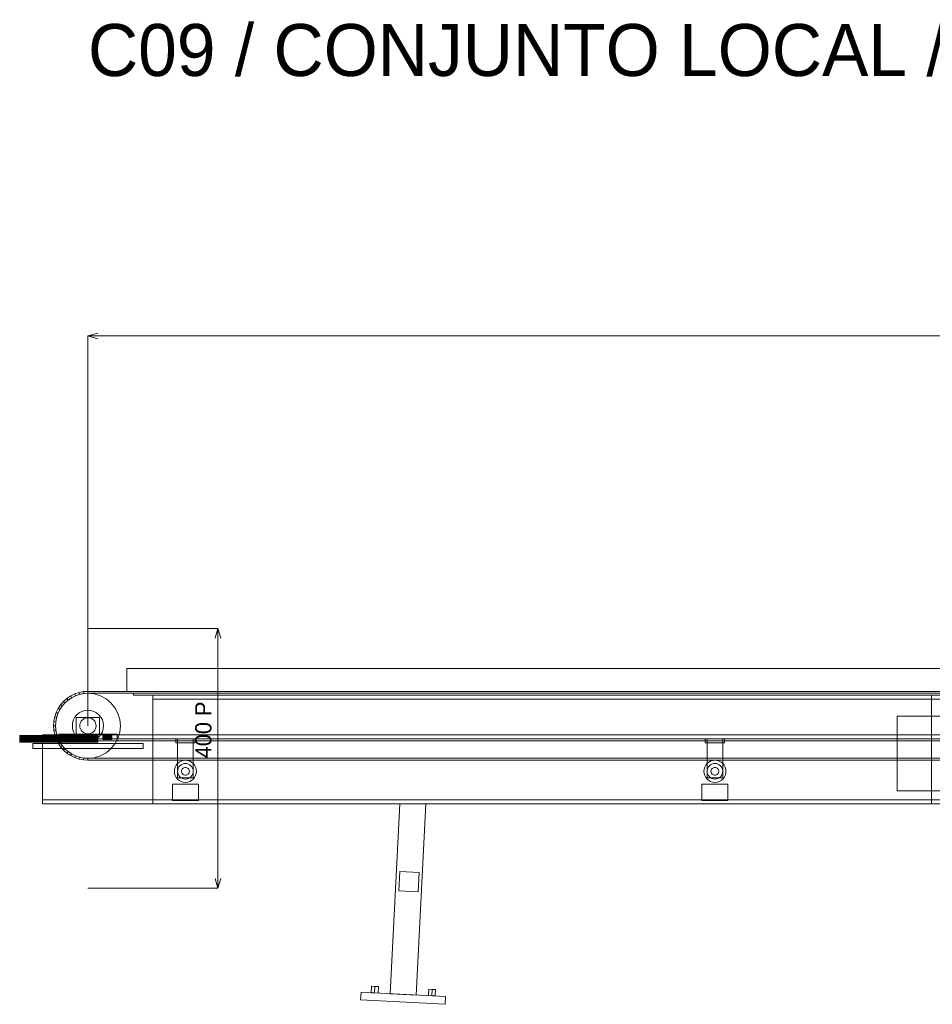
# Model space of a CAD drawing. Header units: millimetres. Extents: x -3490 to 61924, y -72580 to 6847.
# Tile 10 of 256: x -105 to 1299, y -51929 to -50413. Entities that reach past the tile are written whole.
import ezdxf

# ---------------------------------------------------------------- set-up
doc = ezdxf.new("R2010")
doc.units = ezdxf.units.MM
for name, color, linetype, lineweight in [('COTAS_P', 1, 'Continuous', 0), ('R27_C09_CONJUNTO', 7, 'Continuous', 0), ('TEXTOS', 4, 'Continuous', 0)]:
    doc.layers.add(name, color=color, linetype=linetype, lineweight=lineweight)
doc.dimstyles.new('R19_10', dxfattribs={"dimtxt": 25, "dimasz": 15, "dimexe": 15, "dimexo": 8, "dimgap": 10, "dimtad": 1, "dimtih": 1, "dimtoh": 1, "dimdsep": 46, "dimcen": 0.09, "dimadec": 0, "dimazin": 0, "dimtfac": 1, "dimtdec": 4, "dimtofl": 0, "dimtmove": 0, "dimatfit": 3, "dimfxl": 1, "dimtolj": 1, "dimtzin": 0, "dimarcsym": 0})

# ---------------------------------------------------------------- blocks, each defined once
blk = doc.blocks.new('DIM_R29_68')
at = {"layer": 'COTAS_P'}
for p, q in [((0, -50900), (15, -50895.5)), ((2743.6, -50900), (2728.6, -50895.5)), ((0, -51500), (0, -50900)), ((0, -50900), (2743.6, -50900)), ((0, -50900), (15, -50904.5)), ((2743.6, -50900), (2728.6, -50904.5)), ((2743.6, -51500), (2743.6, -50900))]:
    blk.add_line(p, q, dxfattribs=at)
blk.add_text('2743.57 P', height=25, dxfattribs=at).set_placement((1371.8, -50890))
blk = doc.blocks.new('DIM_R29_69')
at = {"layer": 'COTAS_P'}
for p, q in [((0, -51350), (200, -51350)), ((200, -51350), (195.5, -51365)), ((200, -51750), (200, -51350)), ((200, -51350), (204.5, -51365)), ((200, -51750), (195.5, -51735)), ((200, -51750), (204.5, -51735)), ((0, -51750), (200, -51750))]:
    blk.add_line(p, q, dxfattribs=at)
blk.add_text('400 P', height=25, rotation=90, dxfattribs=at).set_placement((190, -51550))

msp = doc.modelspace()

# ---------------------------------------------------------------- linework, layer by layer
at = {"layer": 'R27_C09_CONJUNTO'}
for p, q in [((60, -51412), (2683.574, -51412)), ((60, -51412), (60, -51447)), ((-32.264, -51457.952), (-26.5, -51454.101)), ((-25, -51456.699), (-30.438, -51460.332)), ((-27.779, -51458.427), (-19.134, -51453.806)), ((-26.5, -51454.101), (-20.282, -51451.034)), ((-25, -51456.699), (-26.5, -51454.101)), ((-19.134, -51453.806), (-25, -51456.699)), ((-20.282, -51451.034), (-13.717, -51448.806)), ((-19.134, -51453.806), (-20.282, -51451.034)), ((-19.134, -51453.806), (-9.755, -51450.961)), ((-12.941, -51451.704), (-19.134, -51453.806)), ((-13.717, -51448.806), (-6.918, -51447.453)), ((-12.941, -51451.704), (-13.717, -51448.806)), ((-6.526, -51450.428), (-12.941, -51451.704)), ((-9.755, -51450.961), (0, -51450)), ((0, -51450), (-9.755, -51450.961)), ((-6.918, -51447.453), (0, -51447)), ((-6.526, -51450.428), (-6.918, -51447.453)), ((0, -51450), (-6.526, -51450.428)), ((-6.526, -51450.428), (0, -51450)), ((0, -51447), (2743.574, -51447)), ((0, -51447), (0, -51450)), ((0, -51450), (0, -51447)), ((0, -51450), (2743.574, -51450)), ((2743.574, -51450), (0, -51450)), ((0, -51450), (9.755, -51450.961)), ((9.755, -51450.961), (0, -51450)), ((9.755, -51450.961), (19.134, -51453.806)), ((19.134, -51453.806), (27.779, -51458.427)), ((60, -51447), (2683.574, -51447)), ((70, -51450), (2673.574, -51450)), ((70, -51450), (70, -51453)), ((70, -51453), (2673.574, -51453)), ((100, -51453), (1298, -51453)), ((100, -51453), (100, -51620)), ((100, -51453), (100, -51459)), ((100, -51453), (2643.574, -51453)), ((1298, -51620), (1298, -51453)), ((1298, -51459), (1298, -51453)), ((-46.194, -51480.866), (-41.573, -51472.221)), ((-45.899, -51473.5), (-42.048, -51467.736)), ((-39.668, -51469.562), (-43.301, -51475)), ((-42.048, -51467.736), (-37.477, -51462.523)), ((-39.668, -51469.562), (-42.048, -51467.736)), ((-41.573, -51472.221), (-35.355, -51464.645)), ((-35.355, -51464.645), (-39.668, -51469.562)), ((-37.477, -51462.523), (-32.264, -51457.952)), ((-35.355, -51464.645), (-37.477, -51462.523)), ((-35.355, -51464.645), (-27.779, -51458.427)), ((-30.438, -51460.332), (-35.355, -51464.645)), ((-30.438, -51460.332), (-32.264, -51457.952)), ((27.779, -51458.427), (35.355, -51464.645)), ((35.355, -51464.645), (41.573, -51472.221)), ((41.573, -51472.221), (46.194, -51480.866)), ((100, -51459), (1298, -51459)), ((100, -51459), (2643.574, -51459)), ((-52.547, -51493.082), (-51.194, -51486.283)), ((-51.194, -51486.283), (-48.966, -51479.718)), ((-48.296, -51487.059), (-51.194, -51486.283)), ((-48.296, -51487.059), (-49.572, -51493.474)), ((-49.039, -51490.245), (-46.194, -51480.866)), ((-48.966, -51479.718), (-45.899, -51473.5)), ((-46.194, -51480.866), (-48.966, -51479.718)), ((-46.194, -51480.866), (-48.296, -51487.059)), ((-43.301, -51475), (-46.194, -51480.866)), ((-43.301, -51475), (-45.899, -51473.5)), ((-22.173, -51490.816), (-19.955, -51486.666)), ((-19.955, -51486.666), (-16.971, -51483.029)), ((-18, -51487), (18, -51487)), ((-18, -51487), (-18, -51513)), ((-16.971, -51483.029), (-13.334, -51480.045)), ((-13.334, -51480.045), (-9.184, -51477.827)), ((-9.184, -51477.827), (-4.682, -51476.461)), ((-4.784, -51488.452), (-2.439, -51487.74)), ((-4.682, -51476.461), (0, -51476)), ((0, -51476), (-4.682, -51476.461)), ((-2.439, -51487.74), (0, -51487.5)), ((0, -51476), (4.682, -51476.461)), ((4.682, -51476.461), (0, -51476)), ((0, -51487.5), (2.439, -51487.74)), ((2.439, -51487.74), (4.784, -51488.452)), ((4.682, -51476.461), (9.184, -51477.827)), ((9.184, -51477.827), (13.334, -51480.045)), ((13.334, -51480.045), (16.971, -51483.029)), ((16.971, -51483.029), (19.955, -51486.666)), ((18, -51513), (18, -51487)), ((19.955, -51486.666), (22.173, -51490.816)), ((46.194, -51480.866), (49.039, -51490.245)), ((1245, -51485), (1355, -51485)), ((1245, -51485), (1245, -51600)), ((-53, -51500), (-52.547, -51493.082)), ((-50, -51500), (-53, -51500)), ((-52.547, -51506.918), (-53, -51500)), ((-49.572, -51493.474), (-52.547, -51493.082)), ((-50, -51500), (-49.039, -51490.245)), ((-49.572, -51493.474), (-50, -51500)), ((-49.039, -51509.755), (-50, -51500)), ((-50, -51500), (-49.572, -51506.526)), ((-24, -51500), (-23.539, -51495.318)), ((-23.539, -51504.682), (-24, -51500)), ((-23.539, -51495.318), (-22.173, -51490.816)), ((-12.5, -51500), (-12.26, -51497.561)), ((-12.26, -51502.439), (-12.5, -51500)), ((-12.26, -51497.561), (-11.548, -51495.216)), ((-11.548, -51504.784), (-12.26, -51502.439)), ((-11.548, -51495.216), (-10.393, -51493.055)), ((-10.393, -51493.055), (-8.839, -51491.161)), ((-8.839, -51491.161), (-6.945, -51489.607)), ((-6.945, -51489.607), (-4.784, -51488.452)), ((4.784, -51488.452), (6.945, -51489.607)), ((6.945, -51489.607), (8.839, -51491.161)), ((8.839, -51491.161), (10.393, -51493.055)), ((10.393, -51493.055), (11.548, -51495.216)), ((11.548, -51495.216), (12.26, -51497.561)), ((12.26, -51502.439), (11.548, -51504.784)), ((12.26, -51497.561), (12.5, -51500)), ((12.5, -51500), (12.26, -51502.439)), ((22.173, -51490.816), (23.539, -51495.318)), ((23.539, -51495.318), (24, -51500)), ((24, -51500), (23.539, -51504.682)), ((49.039, -51490.245), (50, -51500)), ((50, -51500), (49.039, -51509.755)), ((-105, -51515.096), (-105, -51515)), ((-105, -51515), (15, -51515)), ((-105, -51515.381), (-105, -51515.096)), ((-105, -51515.096), (15, -51515.096)), ((-105, -51515.843), (-105, -51515.381)), ((-105, -51515.381), (15, -51515.381)), ((-105, -51516.464), (-105, -51515.843)), ((-105, -51515.843), (15, -51515.843)), ((-105, -51517.222), (-105, -51516.464)), ((-105, -51516.464), (15, -51516.464)), ((-105, -51518.087), (-105, -51517.222)), ((-105, -51517.222), (15, -51517.222)), ((-105, -51519.025), (-105, -51518.087)), ((-105, -51518.087), (15, -51518.087)), ((-70, -51514), (2813.574, -51514)), ((-70, -51514), (-70, -51520)), ((-49.572, -51506.526), (-52.547, -51506.918)), ((-51.194, -51513.717), (-52.547, -51506.918)), ((-48.296, -51512.941), (-51.194, -51513.717)), ((-48.966, -51520.282), (-51.194, -51513.717)), ((-49.572, -51506.526), (-48.296, -51512.941)), ((-46.194, -51519.134), (-49.039, -51509.755)), ((-48.296, -51512.941), (-46.194, -51519.134)), ((-45, -51513), (45, -51513)), ((-45, -51513), (-45, -51523)), ((-37, -51513.077), (-37, -51513)), ((-37, -51513), (-23, -51513)), ((-37, -51513.304), (-37, -51513.077)), ((-37, -51513.077), (-23, -51513.077)), ((-37, -51513.674), (-37, -51513.304)), ((-37, -51513.304), (-23, -51513.304)), ((-37, -51514.172), (-37, -51513.674)), ((-37, -51513.674), (-23, -51513.674)), ((-37, -51514.778), (-37, -51514.172)), ((-37, -51514.172), (-23, -51514.172)), ((-37, -51515.469), (-37, -51514.778)), ((-37, -51514.778), (-23, -51514.778)), ((-37, -51516.22), (-37, -51515.469)), ((-37, -51515.469), (-23, -51515.469)), ((-37, -51517), (-37, -51516.22)), ((-37, -51516.22), (-23, -51516.22)), ((-37, -51517.78), (-37, -51517)), ((-23, -51517), (-37, -51517)), ((-37, -51517.78), (-37, -51518.531)), ((-37, -51517.78), (-23, -51517.78)), ((-22.173, -51509.184), (-23.539, -51504.682)), ((-23, -51513.077), (-23, -51513)), ((-23, -51513.304), (-23, -51513.077)), ((-23, -51513.674), (-23, -51513.304)), ((-23, -51514.172), (-23, -51513.674)), ((-23, -51514.778), (-23, -51514.172)), ((-23, -51515.469), (-23, -51514.778)), ((-23, -51516.22), (-23, -51515.469)), ((-23, -51517), (-23, -51516.22)), ((-23, -51517), (-23, -51517.78)), ((-23, -51517.78), (-23, -51518.531)), ((-19.955, -51513.334), (-22.173, -51509.184)), ((-16.971, -51516.971), (-19.955, -51513.334)), ((-18, -51513), (18, -51513)), ((-13.334, -51519.955), (-16.971, -51516.971)), ((-10.393, -51506.945), (-11.548, -51504.784)), ((-8.839, -51508.839), (-10.393, -51506.945)), ((-6.945, -51510.393), (-8.839, -51508.839)), ((-4.784, -51511.548), (-6.945, -51510.393)), ((-2.439, -51512.26), (-4.784, -51511.548)), ((0, -51512.5), (-2.439, -51512.26)), ((2.439, -51512.26), (0, -51512.5)), ((4.784, -51511.548), (2.439, -51512.26)), ((6.945, -51510.393), (4.784, -51511.548)), ((8.839, -51508.839), (6.945, -51510.393)), ((10.393, -51506.945), (8.839, -51508.839)), ((11.548, -51504.784), (10.393, -51506.945)), ((16.971, -51516.971), (13.334, -51519.955)), ((15, -51515.096), (15, -51515)), ((15, -51515.381), (15, -51515.096)), ((15, -51515.843), (15, -51515.381)), ((15, -51516.464), (15, -51515.843)), ((15, -51517.222), (15, -51516.464)), ((15, -51518.087), (15, -51517.222)), ((15, -51519.025), (15, -51518.087)), ((19.955, -51513.334), (16.971, -51516.971)), ((22.173, -51509.184), (19.955, -51513.334)), ((23.539, -51504.682), (22.173, -51509.184)), ((23, -51513.077), (23, -51513)), ((23, -51513), (37, -51513)), ((23, -51513.304), (23, -51513.077)), ((23, -51513.077), (37, -51513.077)), ((23, -51513.674), (23, -51513.304)), ((23, -51513.304), (37, -51513.304)), ((23, -51514.172), (23, -51513.674)), ((23, -51513.674), (37, -51513.674)), ((23, -51514.778), (23, -51514.172)), ((23, -51514.172), (37, -51514.172)), ((23, -51515.469), (23, -51514.778)), ((23, -51514.778), (37, -51514.778)), ((23, -51516.22), (23, -51515.469)), ((23, -51515.469), (37, -51515.469)), ((23, -51517), (23, -51516.22)), ((23, -51516.22), (37, -51516.22)), ((23, -51517.78), (23, -51517)), ((37, -51517), (23, -51517)), ((23, -51517.78), (23, -51518.531)), ((23, -51517.78), (37, -51517.78)), ((37, -51513.077), (37, -51513)), ((37, -51513.304), (37, -51513.077)), ((37, -51513.674), (37, -51513.304)), ((37, -51514.172), (37, -51513.674)), ((37, -51514.778), (37, -51514.172)), ((37, -51515.469), (37, -51514.778)), ((37, -51516.22), (37, -51515.469)), ((37, -51517), (37, -51516.22)), ((37, -51517), (37, -51517.78)), ((37, -51517.78), (37, -51518.531)), ((45, -51523), (45, -51513)), ((49.039, -51509.755), (46.194, -51519.134)), ((-105, -51520), (-105, -51519.025)), ((-105, -51519.025), (15, -51519.025)), ((-105, -51520.975), (-105, -51520)), ((15, -51520), (-105, -51520)), ((-105, -51520.975), (-105, -51521.913)), ((-105, -51520.975), (15, -51520.975)), ((-105, -51521.913), (-105, -51522.778)), ((-105, -51521.913), (15, -51521.913)), ((-105, -51522.778), (-105, -51523.536)), ((-105, -51522.778), (15, -51522.778)), ((-105, -51523.536), (-105, -51524.157)), ((-105, -51523.536), (15, -51523.536)), ((-105, -51524.157), (-105, -51524.619)), ((-105, -51524.157), (15, -51524.157)), ((-105, -51524.619), (-105, -51524.904)), ((-105, -51524.619), (15, -51524.619)), ((-105, -51524.904), (-105, -51525)), ((-105, -51524.904), (15, -51524.904)), ((-105, -51525), (15, -51525)), ((-85, -51527), (85, -51527)), ((-85, -51527), (-85, -51535)), ((-70, -51520), (2813.574, -51520)), ((-70, -51523), (2813.574, -51523)), ((-70, -51523), (-70, -51620)), ((-46.194, -51519.134), (-48.966, -51520.282)), ((-45.899, -51526.5), (-48.966, -51520.282)), ((-41.573, -51527.779), (-46.194, -51519.134)), ((-46.194, -51519.134), (-43.301, -51525)), ((-43.301, -51525), (-45.899, -51526.5)), ((-42.048, -51532.264), (-45.899, -51526.5)), ((-45, -51523), (45, -51523)), ((-43.301, -51525), (-39.668, -51530.438)), ((-39.668, -51530.438), (-42.048, -51532.264)), ((-37.477, -51537.477), (-42.048, -51532.264)), ((-35.355, -51535.355), (-41.573, -51527.779)), ((-39.668, -51530.438), (-35.355, -51535.355)), ((-37, -51518.531), (-37, -51519.222)), ((-37, -51518.531), (-23, -51518.531)), ((-37, -51519.222), (-37, -51519.828)), ((-37, -51519.222), (-23, -51519.222)), ((-37, -51519.828), (-37, -51520.326)), ((-37, -51519.828), (-23, -51519.828)), ((-37, -51520.326), (-37, -51520.696)), ((-37, -51520.326), (-23, -51520.326)), ((-37, -51520.696), (-37, -51520.923)), ((-37, -51520.696), (-23, -51520.696)), ((-37, -51520.923), (-37, -51521)), ((-37, -51520.923), (-23, -51520.923)), ((-37, -51521), (-23, -51521)), ((-23, -51518.531), (-23, -51519.222)), ((-23, -51519.222), (-23, -51519.828)), ((-23, -51519.828), (-23, -51520.326)), ((-23, -51520.326), (-23, -51520.696)), ((-23, -51520.696), (-23, -51520.923)), ((-23, -51520.923), (-23, -51521)), ((-9.184, -51522.173), (-13.334, -51519.955)), ((-4.682, -51523.539), (-9.184, -51522.173)), ((0, -51524), (-4.682, -51523.539)), ((-4.682, -51523.539), (0, -51524)), ((4.682, -51523.539), (0, -51524)), ((0, -51524), (4.682, -51523.539)), ((9.184, -51522.173), (4.682, -51523.539)), ((13.334, -51519.955), (9.184, -51522.173)), ((15, -51520), (15, -51519.025)), ((15, -51520), (15, -51520.975)), ((15, -51520.975), (15, -51521.913)), ((15, -51521.913), (15, -51522.778)), ((15, -51522.778), (15, -51523.536)), ((15, -51523.536), (15, -51524.157)), ((15, -51524.157), (15, -51524.619)), ((15, -51524.619), (15, -51524.904)), ((15, -51524.904), (15, -51525)), ((23, -51518.531), (23, -51519.222)), ((23, -51518.531), (37, -51518.531)), ((23, -51519.222), (23, -51519.828)), ((23, -51519.222), (37, -51519.222)), ((23, -51519.828), (23, -51520.326)), ((23, -51519.828), (37, -51519.828)), ((23, -51520.326), (23, -51520.696)), ((23, -51520.326), (37, -51520.326)), ((23, -51520.696), (23, -51520.923)), ((23, -51520.696), (37, -51520.696)), ((23, -51520.923), (23, -51521)), ((23, -51520.923), (37, -51520.923)), ((23, -51521), (37, -51521)), ((41.573, -51527.779), (35.355, -51535.355)), ((37, -51518.531), (37, -51519.222)), ((37, -51519.222), (37, -51519.828)), ((37, -51519.828), (37, -51520.326)), ((37, -51520.326), (37, -51520.696)), ((37, -51520.696), (37, -51520.923)), ((37, -51520.923), (37, -51521)), ((46.194, -51519.134), (41.573, -51527.779)), ((85, -51535), (85, -51527)), ((135, -51520), (165, -51520)), ((135, -51520), (135, -51526)), ((135, -51526), (165, -51526)), ((138, -51520), (162, -51520)), ((138, -51520), (138, -51580)), ((162, -51580), (162, -51520)), ((165, -51526), (165, -51520)), ((949.525, -51520), (979.525, -51520)), ((949.525, -51520), (949.525, -51526)), ((949.525, -51526), (979.525, -51526)), ((952.525, -51520), (976.525, -51520)), ((952.525, -51520), (952.525, -51580)), ((976.525, -51580), (976.525, -51520)), ((979.525, -51526), (979.525, -51520)), ((-85, -51535), (85, -51535)), ((-35.355, -51535.355), (-37.477, -51537.477)), ((-32.264, -51542.048), (-37.477, -51537.477)), ((-27.779, -51541.573), (-35.355, -51535.355)), ((-35.355, -51535.355), (-30.438, -51539.668)), ((-30.438, -51539.668), (-32.264, -51542.048)), ((-26.5, -51545.899), (-32.264, -51542.048)), ((-30.438, -51539.668), (-25, -51543.301)), ((-19.134, -51546.194), (-27.779, -51541.573)), ((-25, -51543.301), (-26.5, -51545.899)), ((-20.282, -51548.966), (-26.5, -51545.899)), ((-25, -51543.301), (-19.134, -51546.194)), ((-19.134, -51546.194), (-20.282, -51548.966)), ((-9.755, -51549.039), (-19.134, -51546.194)), ((-19.134, -51546.194), (-12.941, -51548.296)), ((-12.941, -51548.296), (-13.717, -51551.194)), ((-12.941, -51548.296), (-6.526, -51549.572)), ((19.134, -51546.194), (9.755, -51549.039)), ((27.779, -51541.573), (19.134, -51546.194)), ((35.355, -51535.355), (27.779, -51541.573)), ((-13.717, -51551.194), (-20.282, -51548.966)), ((-6.918, -51552.547), (-13.717, -51551.194)), ((0, -51550), (-9.755, -51549.039)), ((-6.526, -51549.572), (-6.918, -51552.547)), ((0, -51553), (-6.918, -51552.547)), ((-6.526, -51549.572), (0, -51550)), ((9.755, -51549.039), (0, -51550)), ((0, -51550), (2743.574, -51550)), ((2743.574, -51550), (0, -51550)), ((0, -51550), (0, -51553)), ((0, -51553), (0, -51550)), ((0, -51553), (2743.574, -51553)), ((133.327, -51566.683), (134.294, -51563.494)), ((134.294, -51563.494), (135.865, -51560.555)), ((135.865, -51560.555), (137.979, -51557.979)), ((137.979, -51557.979), (140.555, -51555.865)), ((138.913, -51565.408), (140.022, -51563.333)), ((140.022, -51563.333), (141.515, -51561.515)), ((140.555, -51555.865), (143.494, -51554.294)), ((141.515, -51561.515), (143.333, -51560.022)), ((143.333, -51560.022), (145.408, -51558.913)), ((143.494, -51554.294), (146.683, -51553.327)), ((145.408, -51558.913), (147.659, -51558.231)), ((146.683, -51553.327), (150, -51553)), ((147.659, -51558.231), (150, -51558)), ((150, -51553), (153.317, -51553.327)), ((150, -51558), (152.341, -51558.231)), ((152.341, -51558.231), (154.592, -51558.913)), ((153.317, -51553.327), (156.506, -51554.294)), ((154.592, -51558.913), (156.667, -51560.022)), ((156.506, -51554.294), (159.445, -51555.865)), ((156.667, -51560.022), (158.485, -51561.515)), ((158.485, -51561.515), (159.978, -51563.333)), ((159.445, -51555.865), (162.021, -51557.979)), ((159.978, -51563.333), (161.087, -51565.408)), ((162.021, -51557.979), (164.135, -51560.555)), ((164.135, -51560.555), (165.706, -51563.494)), ((165.706, -51563.494), (166.673, -51566.683)), ((947.851, -51566.683), (948.819, -51563.494)), ((948.819, -51563.494), (950.39, -51560.555)), ((950.39, -51560.555), (952.504, -51557.979)), ((952.504, -51557.979), (955.08, -51555.865)), ((953.438, -51565.408), (954.547, -51563.333)), ((954.547, -51563.333), (956.039, -51561.515)), ((955.08, -51555.865), (958.019, -51554.294)), ((956.039, -51561.515), (957.858, -51560.022)), ((957.858, -51560.022), (959.933, -51558.913)), ((958.019, -51554.294), (961.208, -51553.327)), ((959.933, -51558.913), (962.184, -51558.231)), ((961.208, -51553.327), (964.525, -51553)), ((962.184, -51558.231), (964.525, -51558)), ((964.525, -51553), (967.841, -51553.327)), ((964.525, -51558), (966.866, -51558.231)), ((966.866, -51558.231), (969.117, -51558.913)), ((967.841, -51553.327), (971.03, -51554.294)), ((969.117, -51558.913), (971.192, -51560.022)), ((971.03, -51554.294), (973.969, -51555.865)), ((971.192, -51560.022), (973.01, -51561.515)), ((973.01, -51561.515), (974.502, -51563.333)), ((973.969, -51555.865), (976.546, -51557.979)), ((974.502, -51563.333), (975.611, -51565.408)), ((976.546, -51557.979), (978.66, -51560.555)), ((978.66, -51560.555), (980.231, -51563.494)), ((980.231, -51563.494), (981.198, -51566.683)), ((133, -51570), (133.327, -51566.683)), ((133.327, -51573.317), (133, -51570)), ((134.294, -51576.506), (133.327, -51573.317)), ((135.865, -51579.445), (134.294, -51576.506)), ((138, -51570), (138.231, -51567.659)), ((138.231, -51572.341), (138, -51570)), ((138.231, -51567.659), (138.913, -51565.408)), ((138.913, -51574.592), (138.231, -51572.341)), ((140.022, -51576.667), (138.913, -51574.592)), ((141.515, -51578.485), (140.022, -51576.667)), ((143.333, -51579.978), (141.515, -51578.485)), ((144, -51570), (144.115, -51568.829)), ((144.115, -51571.171), (144, -51570)), ((144.115, -51568.829), (144.457, -51567.704)), ((144.457, -51572.296), (144.115, -51571.171)), ((144.457, -51567.704), (145.011, -51566.667)), ((145.011, -51573.333), (144.457, -51572.296)), ((145.011, -51566.667), (145.757, -51565.757)), ((145.757, -51574.243), (145.011, -51573.333)), ((145.757, -51565.757), (146.667, -51565.011)), ((146.667, -51574.989), (145.757, -51574.243)), ((146.667, -51565.011), (147.704, -51564.457)), ((147.704, -51575.543), (146.667, -51574.989)), ((147.704, -51564.457), (148.829, -51564.115)), ((148.829, -51575.885), (147.704, -51575.543)), ((148.829, -51564.115), (150, -51564)), ((150, -51576), (148.829, -51575.885)), ((150, -51564), (151.171, -51564.115)), ((151.171, -51575.885), (150, -51576)), ((151.171, -51564.115), (152.296, -51564.457)), ((152.296, -51575.543), (151.171, -51575.885)), ((152.296, -51564.457), (153.333, -51565.011)), ((153.333, -51574.989), (152.296, -51575.543)), ((153.333, -51565.011), (154.243, -51565.757)), ((154.243, -51574.243), (153.333, -51574.989)), ((154.243, -51565.757), (154.989, -51566.667)), ((154.989, -51573.333), (154.243, -51574.243)), ((154.989, -51566.667), (155.543, -51567.704)), ((155.543, -51572.296), (154.989, -51573.333)), ((155.543, -51567.704), (155.885, -51568.829)), ((155.885, -51571.171), (155.543, -51572.296)), ((155.885, -51568.829), (156, -51570)), ((156, -51570), (155.885, -51571.171)), ((158.485, -51578.485), (156.667, -51579.978)), ((159.978, -51576.667), (158.485, -51578.485)), ((161.087, -51574.592), (159.978, -51576.667)), ((161.087, -51565.408), (161.769, -51567.659)), ((161.769, -51572.341), (161.087, -51574.592)), ((161.769, -51567.659), (162, -51570)), ((162, -51570), (161.769, -51572.341)), ((165.706, -51576.506), (164.135, -51579.445)), ((166.673, -51573.317), (165.706, -51576.506)), ((166.673, -51566.683), (167, -51570)), ((167, -51570), (166.673, -51573.317)), ((947.525, -51570), (947.851, -51566.683)), ((947.851, -51573.317), (947.525, -51570)), ((948.819, -51576.506), (947.851, -51573.317)), ((950.39, -51579.445), (948.819, -51576.506)), ((952.525, -51570), (952.755, -51567.659)), ((952.755, -51572.341), (952.525, -51570)), ((952.755, -51567.659), (953.438, -51565.408)), ((953.438, -51574.592), (952.755, -51572.341)), ((954.547, -51576.667), (953.438, -51574.592)), ((956.039, -51578.485), (954.547, -51576.667)), ((957.858, -51579.978), (956.039, -51578.485)), ((958.525, -51570), (958.64, -51568.829)), ((958.64, -51571.171), (958.525, -51570)), ((958.64, -51568.829), (958.981, -51567.704)), ((958.981, -51572.296), (958.64, -51571.171)), ((958.981, -51567.704), (959.536, -51566.667)), ((959.536, -51573.333), (958.981, -51572.296)), ((959.536, -51566.667), (960.282, -51565.757)), ((960.282, -51574.243), (959.536, -51573.333)), ((960.282, -51565.757), (961.191, -51565.011)), ((961.191, -51574.989), (960.282, -51574.243)), ((961.191, -51565.011), (962.229, -51564.457)), ((962.229, -51575.543), (961.191, -51574.989)), ((962.229, -51564.457), (963.354, -51564.115)), ((963.354, -51575.885), (962.229, -51575.543)), ((963.354, -51564.115), (964.525, -51564)), ((964.525, -51576), (963.354, -51575.885)), ((964.525, -51564), (965.695, -51564.115)), ((965.695, -51575.885), (964.525, -51576)), ((965.695, -51564.115), (966.821, -51564.457)), ((966.821, -51575.543), (965.695, -51575.885)), ((966.821, -51564.457), (967.858, -51565.011)), ((967.858, -51574.989), (966.821, -51575.543)), ((967.858, -51565.011), (968.767, -51565.757)), ((968.767, -51574.243), (967.858, -51574.989)), ((968.767, -51565.757), (969.514, -51566.667)), ((969.514, -51573.333), (968.767, -51574.243)), ((969.514, -51566.667), (970.068, -51567.704)), ((970.068, -51572.296), (969.514, -51573.333)), ((970.068, -51567.704), (970.409, -51568.829)), ((970.409, -51571.171), (970.068, -51572.296)), ((970.409, -51568.829), (970.525, -51570)), ((970.525, -51570), (970.409, -51571.171)), ((973.01, -51578.485), (971.192, -51579.978)), ((974.502, -51576.667), (973.01, -51578.485)), ((975.611, -51574.592), (974.502, -51576.667)), ((975.611, -51565.408), (976.294, -51567.659)), ((976.294, -51572.341), (975.611, -51574.592)), ((976.294, -51567.659), (976.525, -51570)), ((976.525, -51570), (976.294, -51572.341)), ((980.231, -51576.506), (978.66, -51579.445)), ((981.198, -51573.317), (980.231, -51576.506)), ((981.198, -51566.683), (981.525, -51570)), ((981.525, -51570), (981.198, -51573.317)), ((130, -51590), (170, -51590)), ((130, -51590), (130, -51615)), ((137.979, -51582.021), (135.865, -51579.445)), ((140.555, -51584.135), (137.979, -51582.021)), ((138, -51580), (162, -51580)), ((143.494, -51585.706), (140.555, -51584.135)), ((145.408, -51581.087), (143.333, -51579.978)), ((146.683, -51586.673), (143.494, -51585.706)), ((147.659, -51581.769), (145.408, -51581.087)), ((150, -51587), (146.683, -51586.673)), ((150, -51582), (147.659, -51581.769)), ((152.341, -51581.769), (150, -51582)), ((153.317, -51586.673), (150, -51587)), ((154.592, -51581.087), (152.341, -51581.769)), ((156.506, -51585.706), (153.317, -51586.673)), ((156.667, -51579.978), (154.592, -51581.087)), ((159.445, -51584.135), (156.506, -51585.706)), ((162.021, -51582.021), (159.445, -51584.135)), ((164.135, -51579.445), (162.021, -51582.021)), ((170, -51615), (170, -51590)), ((944.525, -51590), (984.525, -51590)), ((944.525, -51590), (944.525, -51615)), ((952.504, -51582.021), (950.39, -51579.445)), ((955.08, -51584.135), (952.504, -51582.021)), ((952.525, -51580), (976.525, -51580)), ((958.019, -51585.706), (955.08, -51584.135)), ((959.933, -51581.087), (957.858, -51579.978)), ((961.208, -51586.673), (958.019, -51585.706)), ((962.184, -51581.769), (959.933, -51581.087)), ((964.525, -51587), (961.208, -51586.673)), ((964.525, -51582), (962.184, -51581.769)), ((966.866, -51581.769), (964.525, -51582)), ((967.841, -51586.673), (964.525, -51587)), ((969.117, -51581.087), (966.866, -51581.769)), ((971.03, -51585.706), (967.841, -51586.673)), ((971.192, -51579.978), (969.117, -51581.087)), ((973.969, -51584.135), (971.03, -51585.706)), ((976.546, -51582.021), (973.969, -51584.135)), ((978.66, -51579.445), (976.546, -51582.021)), ((984.525, -51615), (984.525, -51590)), ((1245, -51600), (1355, -51600)), ((-70, -51614), (2813.574, -51614)), ((-70, -51614), (-70, -51620)), ((-70, -51620), (2813.574, -51620)), ((100, -51620), (1298, -51620)), ((130, -51615), (170, -51615)), ((465.041, -51912.267), (479.974, -51620)), ((520.026, -51620), (479.974, -51620)), ((504.988, -51914.308), (520.026, -51620)), ((944.525, -51615), (984.525, -51615)), ((479.662, -51724.098), (478.131, -51754.059)), ((509.622, -51725.629), (479.662, -51724.098)), ((508.092, -51755.59), (509.622, -51725.629)), ((478.131, -51754.059), (508.092, -51755.59)), ((419.487, -51921.955), (420.099, -51909.971)), ((549.93, -51916.605), (420.099, -51909.971)), ((435.882, -51910.778), (436.393, -51900.791)), ((441.072, -51911.043), (435.882, -51910.778)), ((441.582, -51901.056), (436.393, -51900.791)), ((441.582, -51901.056), (441.072, -51911.043)), ((446.261, -51911.308), (441.072, -51911.043)), ((441.582, -51901.056), (446.771, -51901.321)), ((446.261, -51911.308), (446.771, -51901.321)), ((504.988, -51914.308), (465.041, -51912.267)), ((523.768, -51915.268), (524.278, -51905.281)), ((529.467, -51905.546), (524.278, -51905.281)), ((529.467, -51905.546), (528.957, -51915.533)), ((529.467, -51905.546), (534.657, -51905.811)), ((534.147, -51915.798), (534.657, -51905.811)), ((549.317, -51928.589), (419.487, -51921.955)), ((528.957, -51915.533), (523.768, -51915.268)), ((534.147, -51915.798), (528.957, -51915.533)), ((549.317, -51928.589), (549.93, -51916.605))]:
    msp.add_line(p, q, dxfattribs=at)

# ---------------------------------------------------------------- texts
at = {"layer": 'TEXTOS'}
msp.add_text('C09 / CONJUNTO LOCAL / mm', height=80, dxfattribs=at).set_placement((0, -50500))

# ---------------------------------------------------------------- dimensions: what is measured, and where the dimension line sits
at = {"layer": 'COTAS_P'}
for p1, p2, distance, picture, middle in [((0, -51500), (2743.574, -51500), 600, 'DIM_R29_68', (1371.787, -50900)), ((0, -51750), (0, -51350), -200, 'DIM_R29_69', (200, -51550))]:
    dim = msp.add_aligned_dim(p1=p1, p2=p2, distance=distance, text='<> P', dimstyle='R19_10', dxfattribs=at)
    dim.commit()
    dim.dimension.update_dxf_attribs({"geometry": picture, "text_midpoint": middle})

doc.saveas('drawing.dxf')
